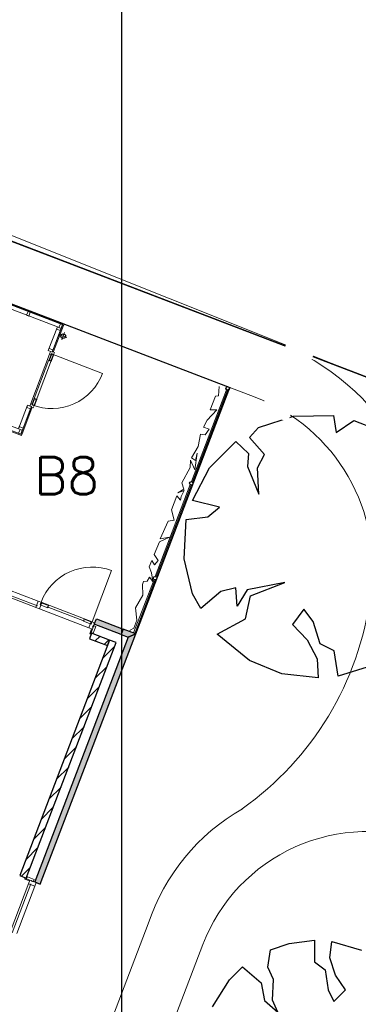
# Model space of a CAD drawing. Extents: x -1000932 to 2054797, y 285738 to 764020.
# Tile 84 of 256: x -301582 to -295801, y 574279 to 591075. Entities that reach past the tile are written whole.
import ezdxf

# ---------------------------------------------------------------- set-up
doc = ezdxf.new("R2010")
doc.units = 0
doc.header["$MEASUREMENT"] = 0
doc.set_wipeout_variables(frame=1)
doc.layers.get('0').update_dxf_attribs({"color": 1, "linetype": 'CONTINUOUS'})
doc.layers.add('04H', color=6, linetype='CONTINUOUS', plot=False)
doc.layers.add('31.', color=7, linetype='CONTINUOUS')
doc.layers.add('HATCH_REACTORS', color=7, linetype='CONTINUOUS')
doc.layers.add('T03', color=84, linetype='CONTINUOUS', lineweight=0)
doc.styles.get("Standard").update_dxf_attribs({"font": 'romans.shx'})
pattern_1 = [(45, (-31791.21, 918770.12), (106.06602, -106.066015), [])]

msp = doc.modelspace()

# ---------------------------------------------------------------- hatches: boundary and pattern name
at = {"layer": '31.', "linetype": 'Continuous'}
for points in [[(-300307.807, 580762.686), (-300272.119, 580856.123), (-299814.401, 580681.279), (-299850.057, 580587.873)], [(-299728.619, 580541.467), (-299599.526, 580599.217), (-299814.401, 580681.279), (-299850.057, 580587.842)], [(-301323.526, 576365.686), (-301230.119, 576329.998), (-299599.526, 580599.217), (-299728.619, 580541.467)]]:
    msp.add_hatch(color=7, dxfattribs=at).paths.add_polyline_path(points, flags=0)
h = msp.add_hatch(dxfattribs=at)
h.set_pattern_fill('ARKEY_P_050A40_12', style=0, pattern_type=0)
h.set_pattern_definition(pattern_1)
h.paths.add_polyline_path([(-299935.182, 580449.092), (-300047.276, 580491.904), (-301581.526, 576474.936), (-301469.432, 576432.123)], flags=0)
h = msp.add_hatch(dxfattribs=at)
h.set_pattern_fill('ARKEY_P_050A40_12', style=0, pattern_type=0)
h.set_pattern_definition(pattern_1)
h.paths.add_polyline_path([(-300082.963, 580398.498), (-300047.276, 580491.904), (-300355.557, 580609.654), (-300391.244, 580516.248)], flags=0)

# ---------------------------------------------------------------- linework, layer by layer
at = {"color": 7, "linetype": 'Continuous', "lineweight": 13, "ltscale": 10}
msp.add_lwpolyline([(-299485.619, 581442.092), (-299465.713, 581493.373), (-299404.619, 581498.998), (-299367.182, 581563.154), (-299311.088, 581491.904), (-299332.994, 581637.904), (-299369.901, 581740.811), (-299326.713, 581851.967), (-299278.276, 581774.248), (-299217.213, 581848.748), (-299287.057, 581954.311), (-299195.026, 582170.904), (-299026.651, 582246.092), (-299184.401, 582219.279), (-299048.307, 582519.936), (-298947.557, 582539.748), (-298992.432, 582714.467), (-298899.901, 582953.592), (-298837.244, 582880.029), (-298824.901, 582944.029), (-298774.338, 583042.311), (-298879.963, 583004.811), (-298778.588, 583063.779), (-298813.682, 583175.717), (-298673.651, 583435.623), (-298664.713, 583559.936), (-298592.151, 583397.654), (-298552.494, 583682.404), (-298577.713, 583554.248), (-298648.151, 583602.592), (-298534.713, 583794.342), (-298492.713, 584003.967), (-298417.807, 583994.561), (-298347.432, 584090.061), (-298446.307, 584123.529), (-298379.713, 584244.967), (-298218.807, 584420.154), (-298330.401, 584422.436), (-298241.244, 584652.936), (-298186.276, 584661.123), (-298176.838, 584820.404)], dxfattribs=at)
at = {"layer": '31.', "color": 7, "linetype": 'Continuous', "lineweight": 25, "ltscale": 10}
for points in [[(-374458.838, 622432.904), (-352009.838, 613174.904), (-344370.838, 610121.904), (-346630.838, 604466.904), (-332218.838, 598956.904), (-293156.838, 584022.904), (-285301.838, 602936.904), (-310092.838, 613042.904), (-323249.838, 618336.904), (-326442.838, 611251.904), (-369859.838, 628611.904), (-371884.838, 626554.904)], [(-301038.807, 585373.623), (-301079.838, 585266.186), (-301044.338, 585252.623), (-301003.307, 585360.061)], [(-301370.588, 584504.842), (-301329.557, 584612.279), (-301294.057, 584598.717), (-301335.088, 584491.279)]]:
    msp.add_lwpolyline(points, close=True, dxfattribs=at)
for points in [[(-290717.838, 551406.904), (-290717.838, 551406.904), (-289253.838, 551081.904), (-289039.838, 551958.904), (-283588.838, 574262.904), (-282989.838, 576707.904), (-289322.838, 578341.904), (-287894.838, 582010.904), (-293156.838, 584022.904), (-332218.838, 598956.904), (-347022.838, 567736.904)], [(-303626.838, 586955.123), (-297993.744, 584803.623)], [(-299599.557, 580599.217), (-297993.744, 584803.623)], [(-296907.619, 584313.186), (-296226.182, 584321.436)], [(-296226.182, 584321.436), (-296177.588, 584032.811)], [(-297502.869, 584118.498), (-296907.619, 584313.186)], [(-296177.588, 584032.811), (-295875.276, 584239.998)], [(-295875.276, 584239.998), (-295498.119, 584092.342)], [(-297658.338, 583946.561), (-297502.869, 584118.498)], [(-298342.119, 583430.373), (-297890.963, 583880.373)], [(-297890.963, 583880.373), (-297675.557, 583673.217)], [(-297402.213, 583655.998), (-297658.338, 583946.561)], [(-297675.557, 583673.217), (-297694.744, 583451.154)], [(-297523.994, 583430.029), (-297402.213, 583655.998)], [(-298633.057, 582873.873), (-298342.119, 583430.373)], [(-297694.744, 583451.154), (-297498.901, 582980.436)], [(-297498.901, 582980.436), (-297523.994, 583430.029)], [(-298170.151, 582757.186), (-298633.057, 582873.873)], [(-298369.494, 582595.436), (-298170.151, 582757.186)], [(-298776.744, 581876.373), (-298741.151, 582547.623)], [(-298741.151, 582547.623), (-298369.494, 582595.436)], [(-298633.369, 581279.154), (-298776.744, 581876.373)], [(-297053.963, 581471.904), (-297697.401, 581348.498)], [(-297642.182, 581247.873), (-297053.963, 581471.904)], [(-298146.994, 581323.436), (-298491.588, 581033.592)], [(-297892.432, 581384.529), (-298146.994, 581323.436)], [(-297868.526, 581069.279), (-297892.432, 581384.529)], [(-297697.401, 581348.498), (-297868.526, 581069.279)], [(-298491.588, 581033.592), (-298633.369, 581279.154)], [(-297723.994, 580855.436), (-297642.182, 581247.873)], [(-296728.494, 581021.936), (-296923.901, 580757.561)], [(-296574.182, 580810.467), (-296728.494, 581021.936)], [(-300307.807, 580762.686), (-300272.119, 580856.123)], [(-300272.119, 580856.123), (-299814.401, 580681.279)], [(-298209.994, 580593.811), (-297723.994, 580855.436)], [(-296450.807, 580425.873), (-296574.182, 580810.467)], [(-299850.057, 580587.873), (-300307.807, 580762.686)], [(-299814.401, 580681.279), (-299850.057, 580587.873)], [(-299814.401, 580681.279), (-299850.057, 580587.842)], [(-299599.526, 580599.217), (-299814.401, 580681.279)], [(-296923.901, 580757.561), (-296674.807, 580496.373)], [(-300047.276, 580491.904), (-301581.526, 576474.936)], [(-299728.619, 580541.467), (-301323.526, 576365.686)], [(-301230.119, 576329.998), (-299599.526, 580599.217)], [(-300355.557, 580609.654), (-300391.244, 580516.248)], [(-300391.244, 580516.248), (-300082.963, 580398.498)], [(-300047.276, 580491.904), (-300355.557, 580609.654)], [(-300082.963, 580398.498), (-300047.276, 580491.904)], [(-299935.182, 580449.092), (-300047.276, 580491.904)], [(-299850.057, 580587.842), (-299728.619, 580541.467)], [(-297657.401, 580146.592), (-298209.994, 580593.811)], [(-296674.807, 580496.373), (-296504.432, 580174.842)], [(-301469.432, 576432.123), (-299935.182, 580449.092)], [(-296215.026, 580306.436), (-296450.807, 580425.873)], [(-296143.338, 579878.404), (-296215.026, 580306.436)], [(-297105.182, 579916.748), (-297657.401, 580146.592)], [(-296504.432, 580174.842), (-296487.963, 579847.436)], [(-295651.088, 580027.623), (-296143.338, 579878.404)], [(-296487.963, 579847.436), (-297105.182, 579916.748)], [(-301581.526, 576474.936), (-301469.432, 576432.123)], [(-301323.526, 576365.686), (-301230.119, 576329.998)], [(-297299.151, 575207.654), (-296980.588, 575315.373)], [(-296980.588, 575315.373), (-296546.901, 575370.936)], [(-296546.901, 575370.936), (-296547.244, 575002.029)], [(-296286.088, 575071.467), (-296253.651, 575348.217)], [(-296253.651, 575348.217), (-295746.088, 575202.998)], [(-297347.494, 574912.654), (-297299.151, 575207.654)], [(-298001.713, 574696.061), (-297776.744, 574917.436)], [(-297776.744, 574917.436), (-297457.932, 574647.686)], [(-296547.244, 575002.029), (-296366.494, 574868.623)], [(-296188.682, 574777.936), (-296286.088, 575071.467)], [(-297247.432, 574705.061), (-297347.494, 574912.654)], [(-296366.494, 574868.623), (-296317.369, 574528.873)], [(-296016.776, 574523.811), (-296188.682, 574777.936)], [(-298287.713, 574238.811), (-298001.713, 574696.061)], [(-297457.932, 574647.686), (-297402.619, 574342.654)], [(-297266.026, 574352.061), (-297247.432, 574705.061)], [(-296317.369, 574528.873), (-296217.901, 574329.811)], [(-296217.901, 574329.811), (-296016.776, 574523.811)], [(-297402.619, 574342.654), (-297174.494, 574143.904)], [(-297174.494, 574143.904), (-297266.026, 574352.061)]]:
    msp.add_lwpolyline(points, dxfattribs=at)
at = {"layer": '31.', "color": 7, "linetype": 'Continuous', "lineweight": 18, "ltscale": 10}
for points in [[(-303286.494, 587898.779), (-297205.119, 585575.561, -0.355021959), (-294605.088, 581072.123, 0.19477633), (-293873.979, 577684.342)], [(-297993.744, 584803.623), (-297563.057, 584638.623, -0.355023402), (-295595.463, 581230.623, -0.208533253), (-297781.463, 577616.561)], [(-297779.744, 577614.123, 0.184106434), (-299389.776, 575653.717)], [(-288551.651, 573014.561), (-287498.557, 573373.467, 0.701887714), (-287481.307, 574313.779), (-294581.838, 577028.436, 0.414288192), (-298455.651, 575296.842), (-300731.307, 569339.904, 0.47439705), (-298418.307, 565309.529), (-294694.338, 564693.686, 0.371195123), (-291127.088, 566602.811), (-289893.041, 571208.279, -0.19074873), (-288551.651, 573014.561)], [(-299389.776, 575653.686), (-302480.744, 567562.686, -0.356489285), (-303248.869, 567121.873), (-303815.619, 567207.561, -0.474368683), (-304355.338, 568147.936), (-304227.244, 568482.873)]]:
    msp.add_lwpolyline(points, format="xyb", dxfattribs=at)
for points in [[(-301027.932, 585404.779), (-300848.838, 585873.811), (-303615.901, 586930.592), (-304329.463, 585062.279), (-301562.432, 584005.467), (-301383.338, 584474.373)], [(-300831.088, 585866.967), (-303633.651, 586937.373)], [(-303626.869, 586955.123), (-300824.307, 585884.717)], [(-301439.244, 586099.311), (-301401.869, 586085.029), (-301426.838, 586019.654), (-301464.213, 586033.904), (-301439.244, 586099.311)], [(-301021.182, 585422.529), (-300852.401, 585864.404)], [(-300834.651, 585857.623), (-301003.432, 585415.748)], [(-300888.057, 585770.998), (-300873.807, 585808.373), (-300939.182, 585833.342), (-300953.463, 585795.998), (-300888.057, 585770.998)], [(-300886.182, 585888.092), (-300848.838, 585873.811), (-300873.807, 585808.404), (-300911.182, 585822.686), (-300886.182, 585888.092)], [(-300852.401, 585864.404), (-300834.651, 585857.623)], [(-300824.307, 585884.717), (-300831.088, 585866.967)], [(-300900.338, 585699.686), (-300778.901, 585653.311)], [(-300816.432, 585737.217), (-300862.807, 585615.779)], [(-301394.244, 584529.936), (-301073.119, 585370.686)], [(-301335.838, 584489.436), (-301002.588, 585361.936)], [(-301027.932, 585404.779), (-301013.682, 585442.154), (-301079.057, 585467.123), (-301093.338, 585429.748), (-301027.932, 585404.779)], [(-301003.432, 585415.748), (-301021.182, 585422.529)], [(-301337.026, 584615.123), (-301085.869, 585272.779)], [(-301551.463, 583980.873), (-304353.994, 585051.279)], [(-304347.244, 585069.029), (-301544.682, 583998.623)], [(-298650.494, 583197.623), (-298052.088, 584763.654)], [(-298631.526, 583190.592), (-298033.744, 584756.248)], [(-301383.338, 584474.373), (-301397.588, 584436.998), (-301462.994, 584461.998), (-301448.713, 584499.342), (-301383.338, 584474.373)], [(-301558.838, 584014.748), (-301390.057, 584456.623)], [(-301372.307, 584449.842), (-301541.088, 584007.998)], [(-301390.057, 584456.623), (-301372.307, 584449.842)], [(-301523.213, 584108.154), (-301537.463, 584070.779), (-301602.869, 584095.748), (-301588.588, 584133.123), (-301523.213, 584108.154)], [(-301562.432, 584005.467), (-301599.807, 584019.717), (-301574.838, 584085.123), (-301537.463, 584070.842), (-301562.432, 584005.467)], [(-301541.088, 584007.998), (-301558.838, 584014.748)], [(-301544.682, 583998.623), (-301551.463, 583980.873)], [(-299268.619, 581578.592), (-298670.369, 583144.654)], [(-299249.619, 581571.592), (-298652.057, 583137.279)], [(-301264.838, 581154.998), (-302076.651, 581465.029)], [(-299637.182, 580613.592), (-299288.494, 581525.686)], [(-299618.182, 580606.623), (-299270.244, 581518.279)], [(-301289.619, 581042.436), (-302133.182, 581364.623)], [(-301279.776, 581076.654), (-302117.713, 581396.717)], [(-300345.588, 580803.904), (-301218.119, 581137.154)], [(-300402.151, 580703.467), (-301242.932, 581024.592)], [(-300477.307, 580816.186), (-301111.776, 581058.529)], [(-300353.588, 580684.904), (-300386.057, 580599.904)], [(-300372.026, 580594.561), (-300339.557, 580679.561)], [(-300339.557, 580679.561), (-300353.588, 580684.904)], [(-300386.057, 580599.904), (-300372.026, 580594.561)], [(-301497.026, 576415.904), (-301491.682, 576429.904)], [(-301491.682, 576429.904), (-301406.682, 576397.436)], [(-301424.494, 576350.717), (-301745.619, 575509.967)], [(-301392.401, 576335.248), (-301711.401, 575500.092)], [(-301324.088, 576294.186), (-301633.057, 575485.186)], [(-301412.026, 576383.436), (-301497.026, 576415.904)], [(-301406.682, 576397.436), (-301412.026, 576383.436)]]:
    msp.add_lwpolyline(points, dxfattribs=at)
at = {"layer": '31.', "color": 7, "linetype": 'Continuous', "lineweight": 13, "ltscale": 10}
for points in [[(-301093.338, 585429.811), (-300939.244, 585833.342), (-303575.494, 586840.248), (-304239.119, 585102.686), (-301602.838, 584095.779), (-301448.744, 584499.342)], [(-299485.619, 581442.123), (-299479.432, 581258.311), (-299604.213, 581041.592), (-299579.526, 580833.717), (-299631.557, 580697.311), (-299696.588, 580659.529), (-299706.963, 580640.248)], [(-299485.619, 581442.123), (-299479.432, 581258.311), (-299604.213, 581041.592), (-299579.526, 580833.717), (-299631.557, 580697.311)]]:
    msp.add_lwpolyline(points, dxfattribs=at)
for points in [[(-301371.276, 584502.998, 0.414213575), (-300165.526, 585042.279), (-301038.026, 585375.529)], [(-301218.119, 581137.154, -0.414213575), (-300012.338, 581676.404), (-300345.588, 580803.904)]]:
    msp.add_lwpolyline(points, format="xyb", dxfattribs=at)
at = {"layer": '31.', "color": 7, "linetype": 'Continuous', "lineweight": 18, "ltscale": 10}
for points in [[(-300988.307, 585399.279), (-301002.588, 585361.936), (-301043.682, 585377.686), (-301049.713, 585361.748), (-301073.119, 585370.686), (-301055.963, 585415.529), (-301027.932, 585404.779), (-301024.713, 585413.248)], [(-301350.088, 584452.092), (-301335.838, 584489.436), (-301376.932, 584505.123), (-301370.838, 584520.998), (-301394.244, 584529.936), (-301411.369, 584485.061), (-301383.338, 584474.373), (-301386.526, 584465.998)], [(-301202.244, 581131.092), (-301264.838, 581154.998), (-301305.526, 581048.498), (-301242.932, 581024.592)], [(-301219.307, 581130.092), (-301232.869, 581094.592), (-301102.088, 581044.654), (-301088.526, 581080.154)], [(-300349.432, 580797.873), (-300362.994, 580762.373), (-300493.776, 580812.311), (-300480.213, 580847.811)], [(-300361.494, 580809.967), (-300298.901, 580786.061), (-300339.557, 580679.561), (-300402.151, 580703.467)], [(-300361.338, 580622.561), (-300339.557, 580679.561), (-300339.557, 580679.561), (-300332.432, 580698.248), (-300332.432, 580698.248), (-300328.494, 580708.529), (-300336.901, 580711.717), (-300325.151, 580742.561), (-300282.182, 580726.154), (-300282.182, 580726.154), (-300326.776, 580609.373)], [(-301463.651, 576419.186), (-301406.682, 576397.436), (-301406.682, 576397.436), (-301387.994, 576390.311), (-301387.994, 576390.311), (-301377.713, 576386.373), (-301380.932, 576377.967), (-301350.088, 576366.186), (-301333.682, 576409.154), (-301333.682, 576409.154), (-301450.463, 576453.779)], [(-301324.088, 576294.186), (-301300.182, 576356.748), (-301406.682, 576397.436), (-301430.588, 576334.842)]]:
    msp.add_lwpolyline(points, close=True, dxfattribs=at)
at = {"layer": '31.', "color": 7, "linetype": 'Continuous'}
for centre, radius in [((-300839.619, 585676.498), 40.011), ((-298032.557, 584786.279), 30.056), ((-298650.869, 583167.342), 30.026), ((-299268.963, 581548.311), 30.015)]:
    msp.add_circle(centre, radius, dxfattribs=at)
at = {"layer": 'HATCH_REACTORS', "ltscale": 10}
for points in [[(-300307.807, 580762.686), (-300272.119, 580856.123), (-299814.401, 580681.279), (-299850.057, 580587.873)], [(-299728.619, 580541.467), (-299599.526, 580599.217), (-299814.401, 580681.279), (-299850.057, 580587.842)], [(-299935.182, 580449.092), (-300047.276, 580491.904), (-301581.526, 576474.936), (-301469.432, 576432.123)], [(-301323.526, 576365.686), (-301230.119, 576329.998), (-299599.526, 580599.217), (-299728.619, 580541.467)], [(-300082.963, 580398.498), (-300047.276, 580491.904), (-300355.557, 580609.654), (-300391.244, 580516.248)]]:
    msp.add_lwpolyline(points, close=True, dxfattribs=at)
at = {"layer": 'T03', "flags": 128}
msp.add_lwpolyline([(-293487.734, 584106.921), (-301789.734, 587423.921), (-317081.734, 593499.921), (-330838.734, 598523.921), (-331263.734, 598843.921)], dxfattribs=at)

# ---------------------------------------------------------------- texts
at = {"layer": '31.', "color": 7, "insert": (-300781.088, 582980.779), "char_height": 630, "attachment_point": 8, "line_spacing_factor": 1.333333}
msp.add_mtext('B8', dxfattribs=at)

# ---------------------------------------------------------------- next in the draw order: wipeouts: each hides what was drawn before it
msp.add_wipeout([(-296999.932, 585626.654), (-296532.557, 585448.154), (-297004.057, 584213.654), (-297471.432, 584392.154)]).dxf.layer = '31.'

# ---------------------------------------------------------------- next in the draw order: linework, layer by layer
at = {"layer": '04H', "linetype": 'Continuous'}
msp.add_lwpolyline([(-299835.6, 649191.091), (-151335.6, 649191.091), (-151335.6, 439191.091), (-299835.6, 439191.091)], close=True, dxfattribs=at)

doc.saveas('drawing.dxf')
